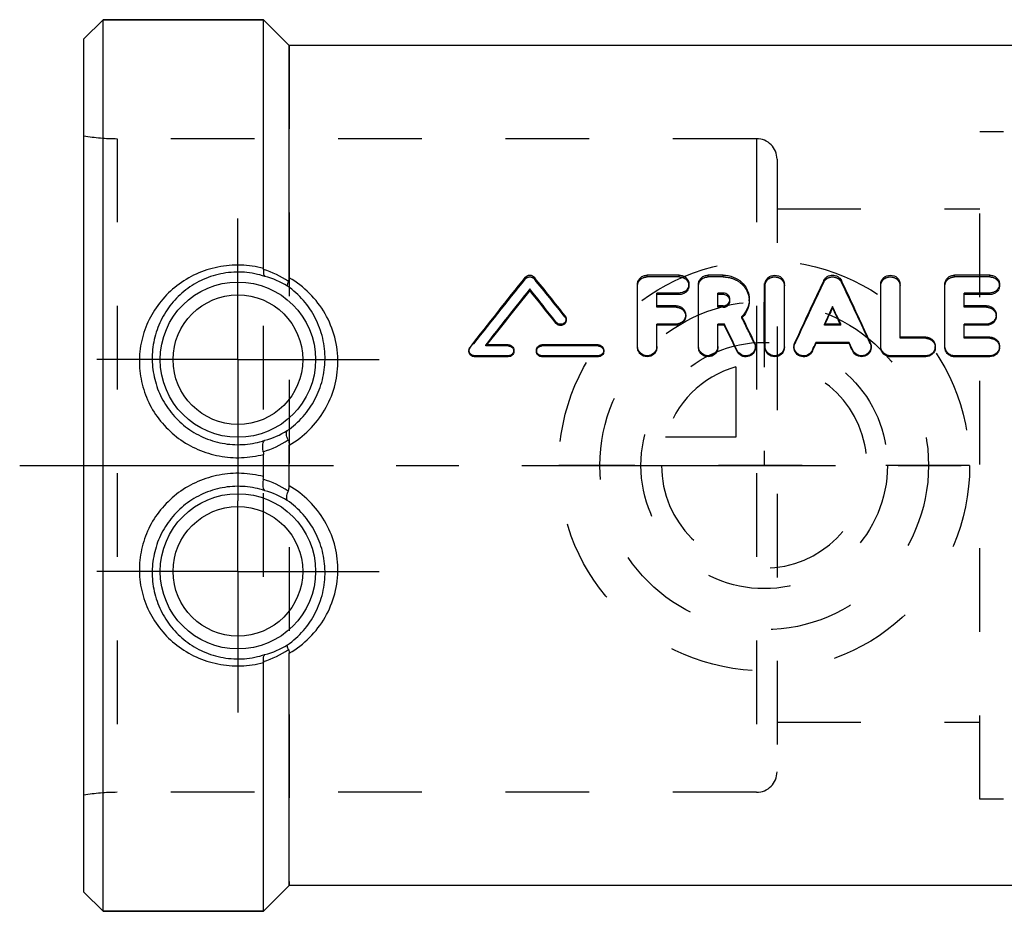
# Model space of a CAD drawing. Header units: millimetres. Extents: x 427 to 574, y 465 to 535.
# Tile 1 of 15: x 427 to 503, y 465 to 535. Entities that reach past the tile are written whole.
import ezdxf

# ---------------------------------------------------------------- set-up
doc = ezdxf.new("R2010")
doc.units = ezdxf.units.MM
doc.header["$LTSCALE"] = 65.185185
doc.linetypes.add('CENTER', pattern=[0.6, 0.375, -0.075, 0.075, -0.075])
doc.linetypes.add('HIDDEN', pattern=[0.2, 0.1, -0.1])
for name, color, linetype in [('ACHSEN_S', 7, 'CONTINUOUS'), ('FASEN', 7, 'CONTINUOUS'), ('KOERPER', 7, 'CONTINUOUS'), ('KONST.EL_MIT_GEO', 7, 'CONTINUOUS'), ('KURVEN', 7, 'CONTINUOUS')]:
    doc.layers.add(name, color=color, linetype=linetype)

msp = doc.modelspace()

# ---------------------------------------------------------------- linework, layer by layer
at = {"layer": 'ACHSEN_S', "color": 2, "linetype": 'CENTER'}
msp.add_line((426.6, 500), (573.783, 500), dxfattribs=at)
at = {"layer": 'FASEN', "color": 7, "linetype": 'Continuous'}
for p, q in [((433.1, 534.75), (431.6, 533.25)), ((433.1, 465.25), (433.1, 534.75)), ((433.1, 534.75), (445.6, 534.75)), ((431.6, 466.75), (431.6, 533.25)), ((433.1, 465.25), (431.6, 466.75)), ((433.1, 465.25), (445.6, 465.25))]:
    msp.add_line(p, q, dxfattribs=at)
at = {"layer": 'KOERPER', "color": 7, "linetype": 'Continuous'}
for p, q in [((445.6, 534.75), (433.1, 534.75)), ((447.6, 532.75), (445.6, 534.75)), ((523.6, 532.75), (447.6, 532.75)), ((447.6, 467.25), (445.6, 465.25)), ((523.6, 467.25), (447.6, 467.25)), ((445.6, 465.25), (433.1, 465.25))]:
    msp.add_line(p, q, dxfattribs=at)
at = {"layer": 'KOERPER', "color": 8, "linetype": 'HIDDEN'}
for p, q in [((445.6, 465.25), (445.6, 534.75)), ((447.6, 532.75), (447.6, 467.25)), ((484, 525.475), (434.188, 525.475)), ((484, 525.475), (484, 474.525)), ((485.6, 523.875), (485.6, 476.125)), ((484, 474.525), (434.188, 474.525))]:
    msp.add_line(p, q, dxfattribs=at)
at = {"layer": 'KOERPER', "color": 2, "linetype": 'CENTER'}
for p, q in [((443.6, 508.25), (443.6, 519.25)), ((443.6, 508.25), (432.6, 508.25)), ((443.6, 508.25), (443.6, 497.25)), ((443.6, 508.25), (454.6, 508.25)), ((443.6, 491.75), (443.6, 497.25)), ((443.6, 491.75), (432.6, 491.75)), ((443.6, 491.75), (443.6, 480.75)), ((443.6, 491.75), (454.6, 491.75))]:
    msp.add_line(p, q, dxfattribs=at)
at = {"layer": 'KOERPER', "color": 8, "linetype": 'HIDDEN'}
for centre, start, end in [((484, 523.875), 0, 90), ((484, 476.125), 270, 360)]:
    msp.add_arc(centre, 1.6, start, end, dxfattribs=at)
at = {"layer": 'KONST.EL_MIT_GEO', "color": 7, "linetype": 'Continuous'}
for p, q in [((445.6, 515.366), (445.6, 534.75)), ((447.6, 514.634), (447.6, 532.75)), ((477.982, 514.835), (475.482, 514.835)), ((481.397, 514.835), (480.232, 514.835)), ((502.177, 514.835), (499.427, 514.835)), ((474.732, 509.283), (474.732, 514.142)), ((479.482, 509.283), (479.482, 514.142)), ((484.667, 509.283), (484.667, 514.142)), ((486.167, 509.283), (486.167, 514.142)), ((493.677, 509.283), (493.677, 514.142)), ((495.177, 510.007), (495.177, 514.142)), ((498.677, 509.283), (498.677, 514.142)), ((466.337, 513.633), (466.337, 513.758)), ((476.232, 512.448), (476.232, 513.444)), ((477.982, 513.444), (476.232, 513.444)), ((477.982, 513.322), (476.232, 513.322)), ((477.982, 513.322), (477.982, 513.444)), ((480.982, 512.448), (480.982, 513.444)), ((481.397, 513.444), (480.982, 513.444)), ((481.397, 513.322), (480.982, 513.322)), ((481.397, 513.322), (481.397, 513.444)), ((500.177, 512.448), (500.177, 513.444)), ((502.177, 513.444), (500.177, 513.444)), ((502.177, 513.322), (500.177, 513.322)), ((502.177, 513.322), (502.177, 513.444)), ((477.732, 512.448), (476.232, 512.448)), ((481.397, 512.448), (480.982, 512.448)), ((489.922, 512.289), (489.922, 512.401)), ((501.927, 512.448), (500.177, 512.448)), ((468.387, 511.073), (468.387, 511.174)), ((476.232, 509.283), (476.232, 511.026)), ((477.732, 511.026), (476.232, 511.026)), ((477.732, 510.926), (476.232, 510.926)), ((477.732, 510.926), (477.732, 511.026)), ((480.982, 509.283), (480.982, 511.026)), ((481.494, 511.026), (480.982, 511.026)), ((481.494, 510.926), (480.982, 510.926)), ((481.494, 510.926), (481.494, 511.026)), ((490.56, 511.026), (489.284, 511.026)), ((489.331, 511.026), (489.355, 511.078)), ((490.514, 511.026), (490.489, 511.078)), ((500.177, 510.007), (500.177, 511.026)), ((501.927, 511.026), (500.177, 511.026)), ((501.927, 510.926), (500.177, 510.926)), ((501.927, 510.926), (501.927, 511.026)), ((464.662, 509.404), (462.911, 509.404)), ((471.662, 509.404), (467.287, 509.404)), ((488.624, 509.498), (488.624, 509.585)), ((491.22, 509.585), (488.624, 509.585)), ((491.22, 509.498), (488.624, 509.498)), ((491.22, 509.498), (491.22, 509.585)), ((497.177, 510.007), (495.177, 510.007)), ((502.177, 510.007), (500.177, 510.007)), ((462.037, 508.476), (462.037, 508.554)), ((464.662, 508.554), (462.037, 508.554)), ((464.662, 508.476), (464.662, 508.554)), ((467.287, 508.476), (467.287, 508.554)), ((471.662, 508.554), (467.287, 508.554)), ((471.662, 508.476), (471.662, 508.554)), ((482.487, 508.894), (482.487, 508.975)), ((488.354, 508.908), (488.354, 508.99)), ((491.491, 508.908), (491.491, 508.99)), ((494.427, 508.476), (494.427, 508.554)), ((497.177, 508.554), (494.427, 508.554)), ((497.177, 508.476), (497.177, 508.554)), ((499.427, 508.476), (499.427, 508.554)), ((502.177, 508.554), (499.427, 508.554)), ((502.177, 508.476), (502.177, 508.554)), ((464.662, 508.476), (462.037, 508.476)), ((471.662, 508.476), (467.287, 508.476)), ((497.177, 508.476), (494.427, 508.476)), ((502.177, 508.476), (499.427, 508.476)), ((445.6, 499.134), (445.6, 500.866)), ((447.6, 498.415), (447.6, 501.585)), ((447.6, 467.25), (447.6, 485.366)), ((445.6, 465.25), (445.6, 484.634))]:
    msp.add_line(p, q, dxfattribs=at)
at = {"layer": 'KONST.EL_MIT_GEO', "color": 8, "linetype": 'HIDDEN'}
for p, q in [((431.6, 474.3), (431.6, 525.7)), ((434.188, 525.475), (434.188, 474.525)), ((501.4, 474), (501.4, 526)), ((555.4, 526), (501.4, 526)), ((485.6, 520), (501.4, 520)), ((475.482, 514.7), (475.482, 514.835)), ((477.982, 514.7), (475.482, 514.7)), ((477.982, 514.7), (477.982, 514.835)), ((480.232, 514.7), (480.232, 514.835)), ((481.397, 514.7), (480.232, 514.7)), ((481.397, 514.7), (481.397, 514.835)), ((499.427, 514.7), (499.427, 514.835)), ((502.177, 514.7), (499.427, 514.7)), ((502.177, 514.7), (502.177, 514.835)), ((465.981, 514.537), (465.981, 514.67)), ((466.694, 514.537), (466.694, 514.67)), ((478.732, 514.014), (478.732, 514.142)), ((489.236, 514.291), (489.236, 514.422)), ((490.609, 514.291), (490.609, 514.422)), ((502.927, 514.014), (502.927, 514.142)), ((476.232, 512.335), (476.232, 512.448)), ((477.732, 512.335), (477.732, 512.448)), ((480.982, 512.335), (480.982, 512.448)), ((481.397, 512.335), (481.397, 512.448)), ((481.928, 512.83), (481.928, 512.947)), ((483.428, 512.83), (483.428, 512.947)), ((500.177, 512.335), (500.177, 512.448)), ((501.927, 512.335), (501.927, 512.448)), ((469.088, 511.566), (469.088, 511.672)), ((477.732, 512.335), (476.232, 512.335)), ((478.482, 511.633), (478.482, 511.739)), ((481.397, 512.335), (480.982, 512.335)), ((482.86, 511.512), (482.86, 511.617)), ((501.927, 512.335), (500.177, 512.335)), ((502.677, 511.633), (502.677, 511.739)), ((469.175, 511.32), (469.175, 511.424)), ((489.284, 510.926), (489.284, 511.026)), ((489.284, 510.926), (489.331, 511.026)), ((490.56, 510.926), (489.284, 510.926)), ((490.56, 510.926), (490.514, 511.026)), ((490.56, 510.926), (490.56, 511.026)), ((462.911, 509.318), (462.911, 509.404)), ((462.911, 509.318), (462.952, 509.372)), ((464.662, 509.318), (462.911, 509.318)), ((462.952, 509.372), (462.977, 509.404)), ((464.662, 509.318), (464.662, 509.404)), ((467.287, 509.318), (467.287, 509.404)), ((471.662, 509.318), (467.287, 509.318)), ((471.662, 509.318), (471.662, 509.404)), ((483.847, 509.502), (483.847, 509.589)), ((486.981, 509.488), (486.981, 509.575)), ((492.864, 509.488), (492.864, 509.575)), ((495.177, 509.916), (495.177, 510.007)), ((497.177, 509.916), (495.177, 509.916)), ((497.177, 509.916), (497.177, 510.007)), ((500.177, 509.916), (500.177, 510.007)), ((502.177, 509.916), (500.177, 509.916)), ((502.177, 509.916), (502.177, 510.007)), ((461.6, 508.98), (461.6, 508.898)), ((461.687, 509.15), (461.687, 509.234)), ((465.1, 508.898), (465.1, 508.98)), ((466.85, 508.98), (466.85, 508.898)), ((472.1, 508.898), (472.1, 508.98)), ((474.732, 509.199), (474.732, 509.283)), ((476.232, 509.199), (476.232, 509.283)), ((479.482, 509.199), (479.482, 509.283)), ((480.982, 509.199), (480.982, 509.283)), ((483.917, 509.198), (483.917, 509.283)), ((484.667, 509.199), (484.667, 509.283)), ((486.167, 509.199), (486.167, 509.283)), ((486.917, 509.283), (486.917, 509.198)), ((492.927, 509.198), (492.927, 509.283)), ((493.677, 509.199), (493.677, 509.283)), ((497.927, 509.199), (497.927, 509.283)), ((498.677, 509.199), (498.677, 509.283)), ((502.927, 509.199), (502.927, 509.283)), ((485.6, 480), (501.4, 480)), ((555.4, 474), (501.4, 474))]:
    msp.add_line(p, q, dxfattribs=at)
at = {"layer": 'KONST.EL_MIT_GEO', "color": 7, "linetype": 'Continuous'}
for centre, radius in [((443.6, 508.25), 6.05), ((443.6, 508.25), 5.051), ((443.6, 491.75), 6.05), ((443.6, 491.75), 5.051)]:
    msp.add_circle(centre, radius, dxfattribs=at)
at = {"layer": 'KONST.EL_MIT_GEO', "color": 8, "linetype": 'HIDDEN'}
for centre, radius, start, end in [((434.188, 540.475), 15, 260.06363, 270), ((690.181, 331.425), 289.475, 140.76006, 142.12373), ((250.963, 338.231), 278.61, 38.47287, 39.25755), ((774.958, 377.2), 316.908, 154.36807, 155.32733), ((204.887, 377.2), 316.908, 24.67267, 25.63193), ((481.469, 512.83), 0.459, 0.00033, 7.34302), ((481.456, 512.95), 2.01, 314.30515, 315.72584), ((195.946, 369.297), 320.226, 25.96571, 26.36631), ((483.228, 509.198), 0.689, 358.12336, 0.0013), ((492.236, 509.198), 0.691, 356.82402, 0.00262), ((497.235, 509.199), 0.692, 356.47863, 359.99723), ((502.235, 509.199), 0.692, 356.47863, 359.99723), ((434.188, 459.525), 15, 90, 99.93637)]:
    msp.add_arc(centre, radius, start, end, dxfattribs=at)
at = {"layer": 'KONST.EL_MIT_GEO', "color": 7, "linetype": 'Continuous'}
for centre, radius, start, end in [((443.283, 507.988), 7.657, 56.15576, 72.4182), ((444.052, 508.443), 6.504, 58.43479, 75.27279), ((692.74, 331.149), 291.718, 141.0159, 142.37667), ((248.536, 337.999), 280.723, 38.21865, 39.00175), ((779.292, 376.515), 321.171, 154.5713, 155.52494), ((200.553, 376.515), 321.171, 24.47506, 25.4287), ((695.729, 329.681), 294.117, 141.25447, 142.33388), ((692.882, 330.172), 291.514, 140.9986, 142.06024), ((242.939, 334.427), 286.473, 38.0958, 38.75536), ((245.433, 334.68), 284.293, 38.34976, 39.01068), ((781.602, 376.242), 321.895, 154.97643, 155.24632), ((198.242, 376.242), 321.895, 24.75368, 25.02357), ((191.681, 368.599), 324.406, 25.76063, 26.15899), ((776.458, 377.304), 316.739, 154.77528, 155.01707), ((203.386, 377.304), 316.739, 24.98293, 25.22472), ((185.434, 366.372), 329.509, 25.64375, 26.03987), ((189.779, 367.089), 325.249, 25.84817, 26.24653), ((481.475, 512.931), 1.983, 315.72744, 316.52008), ((487.625, 509.283), 0.708, 176.28697, 180.00007), ((443.99, 508.293), 6.556, 285.10042, 301.79376), ((443.3, 508.382), 7.654, 287.31432, 303.44647), ((443.305, 491.627), 7.643, 56.54253, 72.69774), ((443.988, 491.701), 6.562, 58.21401, 74.8918), ((443.284, 492.009), 7.654, 287.57944, 303.84689), ((444.052, 491.557), 6.504, 284.72731, 301.56511)]:
    msp.add_arc(centre, radius, start, end, dxfattribs=at)
for points, knots in [([(445.6, 515.366), (445.022, 515.518), (443.827, 515.691), (442.031, 515.536), (440.329, 514.983), (438.817, 514.072), (437.563, 512.857), (436.623, 511.398), (436.04, 509.758), (435.917, 508.599), (435.924, 508.019)], [0, 0, 0, 0, 0.12788, 0.255948, 0.382737, 0.507542, 0.630689, 0.753139, 0.875964, 1, 1, 1, 1]), ([(445.706, 514.733), (445.189, 514.906), (444.104, 515.126), (442.455, 515.046), (440.889, 514.568), (439.51, 513.744), (438.379, 512.639), (437.54, 511.312), (437.023, 509.826), (436.916, 508.775), (436.923, 508.25)], [0, 0, 0, 0, 0.1284, 0.257527, 0.385068, 0.509879, 0.632429, 0.75407, 0.876238, 1, 1, 1, 1]), ([(445.596, 515.287), (445.589, 515.218), (445.583, 515.09), (445.597, 514.903), (445.645, 514.765), (445.706, 514.733)], [0, 0, 0, 0, 0.360285, 0.646626, 1, 1, 1, 1]), ([(465.981, 514.67), (466.064, 514.772), (466.338, 514.898), (466.611, 514.772), (466.694, 514.67)], [0, 0, 0, 0, 0.500068, 1, 1, 1, 1]), ([(474.732, 514.142), (474.732, 514.234), (474.773, 514.42), (474.944, 514.651), (475.193, 514.801), (475.386, 514.835), (475.482, 514.835)], [0, 0, 0, 0, 0.243636, 0.490824, 0.743901, 1, 1, 1, 1]), ([(477.982, 514.835), (478.078, 514.835), (478.272, 514.8), (478.521, 514.65), (478.691, 514.419), (478.732, 514.233), (478.732, 514.142)], [0, 0, 0, 0, 0.257079, 0.510315, 0.757597, 1, 1, 1, 1]), ([(479.482, 514.142), (479.482, 514.234), (479.523, 514.42), (479.694, 514.651), (479.943, 514.801), (480.136, 514.835), (480.232, 514.835)], [0, 0, 0, 0, 0.243636, 0.490824, 0.743901, 1, 1, 1, 1]), ([(481.397, 514.835), (481.662, 514.835), (482.19, 514.74), (482.865, 514.326), (483.321, 513.698), (483.428, 513.195), (483.428, 512.947)], [0, 0, 0, 0, 0.259335, 0.512481, 0.757808, 1, 1, 1, 1]), ([(484.667, 514.142), (484.667, 514.233), (484.708, 514.42), (484.934, 514.727), (485.418, 514.908), (485.901, 514.726), (486.127, 514.419), (486.167, 514.233), (486.167, 514.142)], [0, 0, 0, 0, 0.122507, 0.247428, 0.500339, 0.753402, 0.878171, 1, 1, 1, 1]), ([(489.236, 514.422), (489.294, 514.545), (489.498, 514.761), (489.923, 514.873), (490.348, 514.761), (490.55, 514.544), (490.609, 514.422)], [0, 0, 0, 0, 0.245095, 0.50058, 0.756002, 1, 1, 1, 1]), ([(493.677, 514.142), (493.677, 514.233), (493.718, 514.42), (493.945, 514.727), (494.428, 514.908), (494.911, 514.726), (495.137, 514.419), (495.177, 514.233), (495.177, 514.142)], [0, 0, 0, 0, 0.122507, 0.247428, 0.500339, 0.753402, 0.878171, 1, 1, 1, 1]), ([(498.677, 514.142), (498.677, 514.234), (498.718, 514.42), (498.889, 514.651), (499.138, 514.801), (499.331, 514.835), (499.427, 514.835)], [0, 0, 0, 0, 0.243636, 0.490824, 0.743901, 1, 1, 1, 1]), ([(502.177, 514.835), (502.274, 514.835), (502.467, 514.8), (502.716, 514.65), (502.887, 514.419), (502.927, 514.233), (502.927, 514.142)], [0, 0, 0, 0, 0.257079, 0.510315, 0.757597, 1, 1, 1, 1]), ([(447.548, 514.348), (447.511, 514.27), (447.466, 514.165), (447.442, 514.041), (447.447, 513.996), (447.457, 513.984)], [0, 0, 0, 0, 0.676275, 0.878262, 1, 1, 1, 1]), ([(450.385, 508.25), (450.393, 508.813), (450.272, 509.938), (449.691, 511.52), (448.751, 512.914), (447.915, 513.665), (447.457, 513.984)], [0, 0, 0, 0, 0.252754, 0.501667, 0.749493, 1, 1, 1, 1]), ([(447.548, 514.348), (447.557, 514.368), (447.591, 514.46), (447.6, 514.559), (447.6, 514.634)], [0, 0, 0, 0, 0.231809, 1, 1, 1, 1]), ([(451.383, 508.006), (451.393, 508.675), (451.229, 510.014), (450.463, 511.876), (449.241, 513.474), (448.176, 514.297), (447.6, 514.634)], [0, 0, 0, 0, 0.251664, 0.500354, 0.748705, 1, 1, 1, 1]), ([(478.732, 514.142), (478.732, 514.05), (478.691, 513.864), (478.521, 513.632), (478.272, 513.479), (478.078, 513.444), (477.982, 513.444)], [0, 0, 0, 0, 0.243189, 0.490313, 0.743993, 1, 1, 1, 1]), ([(478.732, 514.014), (478.732, 513.923), (478.691, 513.737), (478.521, 513.508), (478.272, 513.357), (478.078, 513.322), (477.982, 513.322)], [0, 0, 0, 0, 0.242119, 0.488831, 0.742966, 1, 1, 1, 1]), ([(502.927, 514.142), (502.927, 514.05), (502.886, 513.864), (502.716, 513.632), (502.467, 513.479), (502.274, 513.444), (502.177, 513.444)], [0, 0, 0, 0, 0.243189, 0.490313, 0.743993, 1, 1, 1, 1]), ([(502.927, 514.014), (502.927, 513.923), (502.886, 513.737), (502.716, 513.508), (502.467, 513.357), (502.274, 513.322), (502.177, 513.322)], [0, 0, 0, 0, 0.242119, 0.488831, 0.742966, 1, 1, 1, 1]), ([(481.928, 512.947), (481.928, 513.076), (481.806, 513.347), (481.531, 513.444), (481.397, 513.444)], [0, 0, 0, 0, 0.489712, 1, 1, 1, 1]), ([(481.858, 513.075), (481.811, 513.151), (481.671, 513.279), (481.488, 513.322), (481.397, 513.322)], [0, 0, 0, 0, 0.492433, 1, 1, 1, 1]), ([(477.732, 512.448), (477.829, 512.448), (478.024, 512.412), (478.273, 512.256), (478.442, 512.021), (478.482, 511.832), (478.482, 511.739)], [0, 0, 0, 0, 0.255629, 0.508277, 0.756095, 1, 1, 1, 1]), ([(481.397, 512.448), (481.531, 512.448), (481.806, 512.547), (481.928, 512.818), (481.928, 512.947)], [0, 0, 0, 0, 0.510199, 1, 1, 1, 1]), ([(483.428, 512.947), (483.428, 512.704), (483.325, 512.208), (483.037, 511.792), (482.86, 511.617)], [0, 0, 0, 0, 0.494367, 1, 1, 1, 1]), ([(483.428, 512.83), (483.428, 512.601), (483.335, 512.134), (483.075, 511.737), (482.914, 511.567)], [0, 0, 0, 0, 0.494241, 1, 1, 1, 1]), ([(501.927, 512.448), (502.024, 512.448), (502.219, 512.412), (502.469, 512.256), (502.637, 512.021), (502.677, 511.832), (502.677, 511.739)], [0, 0, 0, 0, 0.255629, 0.508277, 0.756095, 1, 1, 1, 1]), ([(469.088, 511.672), (469.102, 511.654), (469.151, 511.58), (469.175, 511.49), (469.175, 511.424)], [0, 0, 0, 0, 0.256136, 1, 1, 1, 1]), ([(478.482, 511.739), (478.482, 511.646), (478.442, 511.456), (478.273, 511.219), (478.024, 511.062), (477.829, 511.026), (477.732, 511.026)], [0, 0, 0, 0, 0.244855, 0.492668, 0.745647, 1, 1, 1, 1]), ([(478.482, 511.633), (478.482, 511.54), (478.442, 511.352), (478.272, 511.117), (478.023, 510.961), (477.829, 510.926), (477.732, 510.926)], [0, 0, 0, 0, 0.243791, 0.491183, 0.744611, 1, 1, 1, 1]), ([(502.677, 511.739), (502.677, 511.646), (502.637, 511.456), (502.468, 511.219), (502.219, 511.062), (502.024, 511.026), (501.927, 511.026)], [0, 0, 0, 0, 0.244855, 0.492668, 0.745647, 1, 1, 1, 1]), ([(502.677, 511.633), (502.677, 511.54), (502.637, 511.352), (502.468, 511.117), (502.219, 510.961), (502.024, 510.926), (501.927, 510.926)], [0, 0, 0, 0, 0.243791, 0.491183, 0.744611, 1, 1, 1, 1]), ([(469.175, 511.424), (469.175, 511.338), (469.114, 511.159), (468.882, 511.002), (468.601, 510.998), (468.442, 511.105), (468.387, 511.174)], [0, 0, 0, 0, 0.243955, 0.494346, 0.748754, 1, 1, 1, 1]), ([(469.175, 511.32), (469.175, 511.235), (469.113, 511.057), (468.882, 510.902), (468.601, 510.899), (468.442, 511.004), (468.387, 511.073)], [0, 0, 0, 0, 0.242806, 0.493314, 0.748601, 1, 1, 1, 1]), ([(464.662, 509.404), (464.774, 509.404), (465.003, 509.317), (465.1, 509.088), (465.1, 508.98)], [0, 0, 0, 0, 0.505319, 1, 1, 1, 1]), ([(466.85, 508.98), (466.85, 509.088), (466.946, 509.317), (467.176, 509.404), (467.287, 509.404)], [0, 0, 0, 0, 0.494289, 1, 1, 1, 1]), ([(471.662, 509.404), (471.774, 509.404), (472.003, 509.317), (472.1, 509.088), (472.1, 508.98)], [0, 0, 0, 0, 0.505319, 1, 1, 1, 1]), ([(497.177, 510.007), (497.275, 510.007), (497.47, 509.97), (497.72, 509.81), (497.888, 509.569), (497.927, 509.377), (497.927, 509.283)], [0, 0, 0, 0, 0.2537, 0.505545, 0.754123, 1, 1, 1, 1]), ([(502.177, 510.007), (502.275, 510.007), (502.47, 509.97), (502.72, 509.81), (502.888, 509.569), (502.927, 509.377), (502.927, 509.283)], [0, 0, 0, 0, 0.2537, 0.505545, 0.754123, 1, 1, 1, 1]), ([(461.6, 508.98), (461.6, 509.047), (461.623, 509.139), (461.673, 509.215), (461.687, 509.234)], [0, 0, 0, 0, 0.744317, 1, 1, 1, 1]), ([(462.037, 508.554), (461.926, 508.554), (461.697, 508.642), (461.6, 508.871), (461.6, 508.98)], [0, 0, 0, 0, 0.504283, 1, 1, 1, 1]), ([(462.037, 508.476), (461.927, 508.476), (461.698, 508.563), (461.6, 508.79), (461.6, 508.898)], [0, 0, 0, 0, 0.505893, 1, 1, 1, 1]), ([(465.1, 508.98), (465.1, 508.871), (465.004, 508.642), (464.774, 508.554), (464.662, 508.554)], [0, 0, 0, 0, 0.494596, 1, 1, 1, 1]), ([(465.1, 508.898), (465.1, 508.79), (465.003, 508.563), (464.774, 508.476), (464.662, 508.476)], [0, 0, 0, 0, 0.492986, 1, 1, 1, 1]), ([(467.287, 508.554), (467.176, 508.554), (466.946, 508.642), (466.85, 508.871), (466.85, 508.98)], [0, 0, 0, 0, 0.505018, 1, 1, 1, 1]), ([(467.287, 508.476), (467.176, 508.476), (466.947, 508.563), (466.85, 508.79), (466.85, 508.898)], [0, 0, 0, 0, 0.506628, 1, 1, 1, 1]), ([(472.1, 508.98), (472.1, 508.871), (472.004, 508.642), (471.774, 508.554), (471.662, 508.554)], [0, 0, 0, 0, 0.494596, 1, 1, 1, 1]), ([(472.1, 508.898), (472.1, 508.79), (472.003, 508.563), (471.774, 508.476), (471.662, 508.476)], [0, 0, 0, 0, 0.492986, 1, 1, 1, 1]), ([(476.232, 509.283), (476.232, 509.188), (476.192, 508.995), (475.971, 508.674), (475.481, 508.474), (474.991, 508.675), (474.772, 508.996), (474.732, 509.189), (474.732, 509.283)], [0, 0, 0, 0, 0.124298, 0.250113, 0.500318, 0.750624, 0.876336, 1, 1, 1, 1]), ([(476.232, 509.199), (476.232, 509.105), (476.192, 508.913), (475.97, 508.594), (475.481, 508.397), (474.992, 508.595), (474.772, 508.914), (474.732, 509.105), (474.732, 509.199)], [0, 0, 0, 0, 0.123753, 0.24934, 0.50032, 0.751397, 0.876878, 1, 1, 1, 1]), ([(480.982, 509.283), (480.982, 509.188), (480.942, 508.995), (480.721, 508.674), (480.231, 508.474), (479.741, 508.675), (479.522, 508.996), (479.482, 509.189), (479.482, 509.283)], [0, 0, 0, 0, 0.124298, 0.250113, 0.500318, 0.750624, 0.876336, 1, 1, 1, 1]), ([(480.982, 509.199), (480.982, 509.105), (480.942, 508.913), (480.72, 508.594), (480.231, 508.397), (479.742, 508.595), (479.522, 508.914), (479.482, 509.105), (479.482, 509.199)], [0, 0, 0, 0, 0.123753, 0.24934, 0.50032, 0.751397, 0.876878, 1, 1, 1, 1]), ([(483.917, 509.283), (483.917, 509.121), (483.794, 508.785), (483.339, 508.516), (482.813, 508.575), (482.558, 508.828), (482.487, 508.975)], [0, 0, 0, 0, 0.246743, 0.498066, 0.750979, 1, 1, 1, 1]), ([(483.917, 509.176), (483.912, 509.017), (483.78, 508.691), (483.326, 508.437), (482.809, 508.501), (482.557, 508.749), (482.487, 508.894)], [0, 0, 0, 0, 0.245813, 0.497534, 0.751268, 1, 1, 1, 1]), ([(486.167, 509.283), (486.167, 509.188), (486.127, 508.995), (485.907, 508.674), (485.416, 508.474), (484.926, 508.675), (484.707, 508.996), (484.667, 509.189), (484.667, 509.283)], [0, 0, 0, 0, 0.124298, 0.250113, 0.500318, 0.750624, 0.876336, 1, 1, 1, 1]), ([(486.167, 509.199), (486.167, 509.105), (486.127, 508.913), (485.906, 508.594), (485.416, 508.397), (484.927, 508.595), (484.707, 508.914), (484.667, 509.105), (484.667, 509.199)], [0, 0, 0, 0, 0.123753, 0.24934, 0.50032, 0.751397, 0.876878, 1, 1, 1, 1]), ([(488.354, 508.99), (488.286, 508.84), (488.032, 508.579), (487.502, 508.513), (487.041, 508.782), (486.917, 509.12), (486.917, 509.283)], [0, 0, 0, 0, 0.249677, 0.502568, 0.753657, 1, 1, 1, 1]), ([(488.354, 508.908), (488.285, 508.759), (488.031, 508.501), (487.503, 508.436), (487.042, 508.7), (486.917, 509.037), (486.917, 509.198)], [0, 0, 0, 0, 0.249451, 0.503261, 0.754704, 1, 1, 1, 1]), ([(492.927, 509.283), (492.927, 509.12), (492.802, 508.781), (492.341, 508.513), (491.811, 508.58), (491.559, 508.84), (491.491, 508.99)], [0, 0, 0, 0, 0.246783, 0.498194, 0.751108, 1, 1, 1, 1]), ([(492.926, 509.16), (492.917, 509.001), (492.779, 508.678), (492.319, 508.434), (491.804, 508.509), (491.557, 508.762), (491.491, 508.908)], [0, 0, 0, 0, 0.245964, 0.497838, 0.751499, 1, 1, 1, 1]), ([(494.427, 508.554), (494.33, 508.554), (494.133, 508.592), (493.884, 508.754), (493.717, 508.996), (493.677, 509.188), (493.677, 509.283)], [0, 0, 0, 0, 0.253885, 0.505521, 0.754519, 1, 1, 1, 1]), ([(494.427, 508.476), (494.33, 508.476), (494.133, 508.514), (493.884, 508.674), (493.717, 508.914), (493.677, 509.105), (493.677, 509.199)], [0, 0, 0, 0, 0.254933, 0.507008, 0.755573, 1, 1, 1, 1]), ([(497.927, 509.283), (497.927, 509.188), (497.887, 508.995), (497.719, 508.753), (497.47, 508.591), (497.274, 508.554), (497.177, 508.554)], [0, 0, 0, 0, 0.246967, 0.495662, 0.747761, 1, 1, 1, 1]), ([(497.926, 509.156), (497.915, 508.977), (497.738, 508.613), (497.361, 508.476), (497.177, 508.476)], [0, 0, 0, 0, 0.49394, 1, 1, 1, 1]), ([(499.427, 508.554), (499.33, 508.554), (499.133, 508.592), (498.884, 508.754), (498.717, 508.996), (498.677, 509.188), (498.677, 509.283)], [0, 0, 0, 0, 0.253885, 0.505521, 0.754519, 1, 1, 1, 1]), ([(499.427, 508.476), (499.33, 508.476), (499.133, 508.514), (498.884, 508.674), (498.717, 508.914), (498.677, 509.105), (498.677, 509.199)], [0, 0, 0, 0, 0.254933, 0.507008, 0.755573, 1, 1, 1, 1]), ([(502.927, 509.283), (502.927, 509.188), (502.887, 508.995), (502.719, 508.753), (502.47, 508.591), (502.274, 508.554), (502.177, 508.554)], [0, 0, 0, 0, 0.246967, 0.495662, 0.747761, 1, 1, 1, 1]), ([(502.926, 509.156), (502.915, 508.977), (502.738, 508.613), (502.361, 508.476), (502.177, 508.476)], [0, 0, 0, 0, 0.49394, 1, 1, 1, 1]), ([(435.924, 508.019), (435.932, 507.453), (436.079, 506.312), (436.69, 504.695), (437.664, 503.251), (438.945, 502.062), (440.463, 501.191), (442.138, 500.679), (443.884, 500.548), (445.04, 500.719), (445.6, 500.866)], [0, 0, 0, 0, 0.122859, 0.247004, 0.37201, 0.497453, 0.623059, 0.748704, 0.874347, 1, 1, 1, 1]), ([(436.923, 508.25), (436.93, 507.739), (437.062, 506.709), (437.608, 505.243), (438.484, 503.929), (439.648, 502.85), (441.035, 502.071), (442.568, 501.64), (444.158, 501.583), (445.199, 501.798), (445.698, 501.964)], [0, 0, 0, 0, 0.12224, 0.246148, 0.371173, 0.496757, 0.622537, 0.748358, 0.874173, 1, 1, 1, 1]), ([(447.444, 502.721), (447.894, 503.033), (448.72, 503.767), (449.654, 505.124), (450.236, 506.646), (450.377, 507.719), (450.385, 508.25)], [0, 0, 0, 0, 0.253095, 0.504996, 0.754414, 1, 1, 1, 1]), ([(447.6, 501.585), (448.164, 501.915), (449.213, 502.719), (450.423, 504.277), (451.19, 506.078), (451.375, 507.367), (451.383, 508.006)], [0, 0, 0, 0, 0.252341, 0.503862, 0.753503, 1, 1, 1, 1]), ([(447.518, 501.996), (447.481, 502.075), (447.422, 502.226), (447.365, 502.464), (447.376, 502.659), (447.444, 502.721)], [0, 0, 0, 0, 0.348065, 0.634254, 1, 1, 1, 1]), ([(445.578, 501.075), (445.554, 501.181), (445.525, 501.38), (445.526, 501.679), (445.597, 501.915), (445.698, 501.964)], [0, 0, 0, 0, 0.347793, 0.637903, 1, 1, 1, 1]), ([(447.518, 501.996), (447.533, 501.965), (447.583, 501.833), (447.6, 501.691), (447.6, 501.585)], [0, 0, 0, 0, 0.243542, 1, 1, 1, 1]), ([(445.6, 499.134), (445.04, 499.281), (443.884, 499.452), (442.138, 499.321), (440.463, 498.809), (438.945, 497.938), (437.664, 496.749), (436.69, 495.305), (436.079, 493.688), (435.932, 492.547), (435.924, 491.981)], [0, 0, 0, 0, 0.125652, 0.251292, 0.376935, 0.502539, 0.627982, 0.752989, 0.877138, 1, 1, 1, 1]), ([(445.578, 498.925), (445.554, 498.819), (445.525, 498.62), (445.526, 498.32), (445.597, 498.085), (445.698, 498.036)], [0, 0, 0, 0, 0.347783, 0.63788, 1, 1, 1, 1]), ([(445.698, 498.036), (445.199, 498.202), (444.158, 498.417), (442.568, 498.36), (441.035, 497.929), (439.648, 497.15), (438.484, 496.071), (437.608, 494.757), (437.062, 493.291), (436.93, 492.261), (436.923, 491.75)], [0, 0, 0, 0, 0.125825, 0.251638, 0.377457, 0.503235, 0.628819, 0.753846, 0.877756, 1, 1, 1, 1]), ([(447.518, 498.004), (447.481, 497.925), (447.422, 497.774), (447.365, 497.536), (447.376, 497.341), (447.444, 497.279)], [0, 0, 0, 0, 0.34807, 0.634264, 1, 1, 1, 1]), ([(447.518, 498.004), (447.533, 498.035), (447.583, 498.167), (447.6, 498.309), (447.6, 498.415)], [0, 0, 0, 0, 0.243543, 1, 1, 1, 1]), ([(451.383, 491.994), (451.375, 492.633), (451.19, 493.922), (450.423, 495.723), (449.213, 497.281), (448.164, 498.085), (447.6, 498.415)], [0, 0, 0, 0, 0.246491, 0.496129, 0.747651, 1, 1, 1, 1]), ([(450.385, 491.75), (450.377, 492.281), (450.236, 493.354), (449.654, 494.876), (448.72, 496.233), (447.894, 496.967), (447.444, 497.279)], [0, 0, 0, 0, 0.245581, 0.494996, 0.746898, 1, 1, 1, 1]), ([(435.924, 491.981), (435.917, 491.401), (436.04, 490.242), (436.623, 488.602), (437.563, 487.143), (438.817, 485.928), (440.329, 485.017), (442.031, 484.464), (443.827, 484.309), (445.022, 484.482), (445.6, 484.634)], [0, 0, 0, 0, 0.124036, 0.246861, 0.369312, 0.492458, 0.617263, 0.744052, 0.872121, 1, 1, 1, 1]), ([(436.923, 491.75), (436.916, 491.225), (437.023, 490.174), (437.54, 488.688), (438.379, 487.361), (439.51, 486.256), (440.889, 485.432), (442.455, 484.954), (444.104, 484.874), (445.189, 485.094), (445.706, 485.267)], [0, 0, 0, 0, 0.123762, 0.24593, 0.367571, 0.490121, 0.614932, 0.742473, 0.8716, 1, 1, 1, 1]), ([(447.457, 486.016), (447.915, 486.335), (448.751, 487.086), (449.691, 488.479), (450.272, 490.062), (450.393, 491.187), (450.385, 491.75)], [0, 0, 0, 0, 0.250503, 0.49833, 0.747244, 1, 1, 1, 1]), ([(447.6, 485.366), (448.176, 485.703), (449.241, 486.526), (450.463, 488.124), (451.229, 489.986), (451.393, 491.325), (451.383, 491.994)], [0, 0, 0, 0, 0.251288, 0.49964, 0.748334, 1, 1, 1, 1]), ([(447.548, 485.652), (447.511, 485.73), (447.466, 485.835), (447.442, 485.959), (447.447, 486.004), (447.457, 486.016)], [0, 0, 0, 0, 0.67615, 0.878165, 1, 1, 1, 1]), ([(447.548, 485.652), (447.557, 485.632), (447.591, 485.54), (447.6, 485.441), (447.6, 485.366)], [0, 0, 0, 0, 0.231811, 1, 1, 1, 1]), ([(445.596, 484.713), (445.589, 484.782), (445.583, 484.91), (445.597, 485.097), (445.645, 485.235), (445.706, 485.267)], [0, 0, 0, 0, 0.360293, 0.646639, 1, 1, 1, 1])]:
    msp.add_open_spline(points, degree=3, knots=knots, dxfattribs=at)
for points in [[(445.596, 515.287), (445.599, 515.313), (445.6, 515.34), (445.6, 515.366)], [(481.924, 512.888), (481.916, 512.954), (481.892, 513.019), (481.858, 513.075)], [(483.847, 509.589), (483.892, 509.495), (483.917, 509.388), (483.917, 509.283)], [(486.919, 509.329), (486.924, 509.413), (486.945, 509.498), (486.981, 509.575)], [(488.354, 508.99), (488.444, 509.188), (488.534, 509.387), (488.624, 509.585)], [(488.354, 508.908), (488.444, 509.105), (488.534, 509.302), (488.624, 509.498)], [(491.491, 508.99), (491.401, 509.188), (491.311, 509.387), (491.22, 509.585)], [(491.491, 508.908), (491.401, 509.105), (491.311, 509.302), (491.22, 509.498)], [(492.864, 509.575), (492.905, 509.484), (492.927, 509.382), (492.927, 509.283)], [(445.578, 501.075), (445.593, 501.007), (445.6, 500.936), (445.6, 500.866)], [(445.578, 498.925), (445.593, 498.993), (445.6, 499.064), (445.6, 499.134)], [(445.596, 484.713), (445.599, 484.687), (445.6, 484.66), (445.6, 484.634)]]:
    msp.add_open_spline(points, degree=3, dxfattribs=at)
at = {"layer": 'KONST.EL_MIT_GEO', "color": 8, "linetype": 'HIDDEN'}
for points, knots in [([(465.981, 514.537), (466.064, 514.638), (466.338, 514.762), (466.611, 514.638), (466.694, 514.537)], [0, 0, 0, 0, 0.500068, 1, 1, 1, 1]), ([(474.732, 514.014), (474.732, 514.104), (474.773, 514.29), (474.999, 514.594), (475.294, 514.7), (475.482, 514.7)], [0, 0, 0, 0, 0.244643, 0.493542, 1, 1, 1, 1]), ([(477.982, 514.7), (478.17, 514.7), (478.466, 514.594), (478.691, 514.289), (478.732, 514.104), (478.732, 514.014)], [0, 0, 0, 0, 0.507578, 0.756582, 1, 1, 1, 1]), ([(479.482, 514.014), (479.482, 514.104), (479.523, 514.29), (479.749, 514.594), (480.044, 514.7), (480.232, 514.7)], [0, 0, 0, 0, 0.244643, 0.493542, 1, 1, 1, 1]), ([(481.397, 514.7), (481.661, 514.7), (482.189, 514.606), (482.863, 514.197), (483.321, 513.575), (483.428, 513.075), (483.428, 512.83)], [0, 0, 0, 0, 0.260373, 0.51397, 0.758878, 1, 1, 1, 1]), ([(484.667, 514.014), (484.667, 514.104), (484.708, 514.289), (484.935, 514.594), (485.418, 514.772), (485.9, 514.593), (486.127, 514.288), (486.167, 514.104), (486.167, 514.014)], [0, 0, 0, 0, 0.121954, 0.246657, 0.50034, 0.754173, 0.878721, 1, 1, 1, 1]), ([(489.236, 514.291), (489.294, 514.413), (489.499, 514.628), (489.923, 514.738), (490.347, 514.627), (490.55, 514.412), (490.609, 514.291)], [0, 0, 0, 0, 0.244559, 0.500582, 0.756539, 1, 1, 1, 1]), ([(493.677, 514.014), (493.677, 514.104), (493.718, 514.289), (493.945, 514.594), (494.428, 514.772), (494.91, 514.593), (495.137, 514.288), (495.177, 514.104), (495.177, 514.014)], [0, 0, 0, 0, 0.121954, 0.246656, 0.50034, 0.754173, 0.878721, 1, 1, 1, 1]), ([(498.677, 514.014), (498.677, 514.104), (498.719, 514.29), (498.944, 514.594), (499.239, 514.7), (499.427, 514.7)], [0, 0, 0, 0, 0.244643, 0.493542, 1, 1, 1, 1]), ([(502.177, 514.7), (502.365, 514.7), (502.661, 514.594), (502.886, 514.289), (502.927, 514.104), (502.927, 514.014)], [0, 0, 0, 0, 0.507578, 0.756582, 1, 1, 1, 1]), ([(481.397, 512.335), (481.531, 512.335), (481.805, 512.432), (481.928, 512.702), (481.928, 512.83)], [0, 0, 0, 0, 0.511805, 1, 1, 1, 1]), ([(477.732, 512.335), (477.829, 512.335), (478.023, 512.299), (478.273, 512.146), (478.442, 511.912), (478.482, 511.724), (478.482, 511.633)], [0, 0, 0, 0, 0.256666, 0.509765, 0.75716, 1, 1, 1, 1]), ([(501.927, 512.335), (502.024, 512.335), (502.219, 512.299), (502.468, 512.146), (502.637, 511.912), (502.677, 511.724), (502.677, 511.633)], [0, 0, 0, 0, 0.256666, 0.509765, 0.75716, 1, 1, 1, 1]), ([(469.088, 511.566), (469.102, 511.549), (469.151, 511.476), (469.175, 511.385), (469.175, 511.32)], [0, 0, 0, 0, 0.25656, 1, 1, 1, 1]), ([(464.662, 509.318), (464.773, 509.318), (465.002, 509.233), (465.1, 509.006), (465.1, 508.898)], [0, 0, 0, 0, 0.50693, 1, 1, 1, 1]), ([(466.85, 508.898), (466.85, 509.006), (466.947, 509.233), (467.176, 509.318), (467.287, 509.318)], [0, 0, 0, 0, 0.492677, 1, 1, 1, 1]), ([(471.662, 509.318), (471.773, 509.318), (472.002, 509.233), (472.1, 509.006), (472.1, 508.898)], [0, 0, 0, 0, 0.50693, 1, 1, 1, 1]), ([(497.177, 509.916), (497.274, 509.916), (497.47, 509.88), (497.72, 509.721), (497.888, 509.483), (497.927, 509.292), (497.927, 509.199)], [0, 0, 0, 0, 0.254744, 0.507034, 0.755183, 1, 1, 1, 1]), ([(502.177, 509.916), (502.274, 509.916), (502.47, 509.88), (502.72, 509.721), (502.888, 509.483), (502.927, 509.292), (502.927, 509.199)], [0, 0, 0, 0, 0.254744, 0.507034, 0.755183, 1, 1, 1, 1]), ([(461.6, 508.898), (461.6, 508.965), (461.624, 509.057), (461.673, 509.132), (461.687, 509.15)], [0, 0, 0, 0, 0.743905, 1, 1, 1, 1])]:
    msp.add_open_spline(points, degree=3, knots=knots, dxfattribs=at)
for points in [[(483.847, 509.502), (483.892, 509.409), (483.917, 509.302), (483.917, 509.198)], [(486.917, 509.198), (486.917, 509.297), (486.939, 509.398), (486.981, 509.488)], [(492.864, 509.488), (492.905, 509.398), (492.927, 509.297), (492.927, 509.198)]]:
    msp.add_open_spline(points, degree=3, dxfattribs=at)
at = {"layer": 'KURVEN', "color": 8, "linetype": 'HIDDEN'}
for p, q in [((484.6, 514.179), (484.6, 500)), ((484.6, 509.512), (484.6, 512.73)), ((482.4, 507.692), (482.4, 502.2)), ((482.4, 502.2), (476.908, 502.2)), ((500.6, 500), (468.6, 500))]:
    msp.add_line(p, q, dxfattribs=at)
for radius in [16, 12.8, 9.6]:
    msp.add_circle((484.6, 500), radius, dxfattribs=at)
for start, end in [(180, 90), (105.96201, 164.03799)]:
    msp.add_arc((484.6, 500), 8, start, end, dxfattribs=at)

doc.saveas('drawing.dxf')
